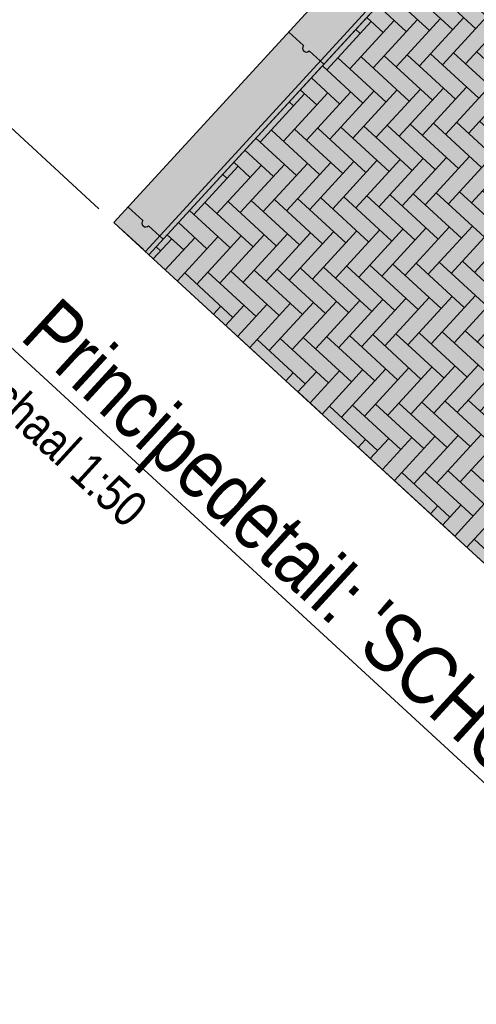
# Model space of a CAD drawing. Header units: metres. Extents: x 111546 to 149831, y 498798 to 507863.
# Tile 79 of 256: x 113025.74 to 113027.66, y 500859.39 to 500863.54. Entities that reach past the tile are written whole.
import ezdxf

# ---------------------------------------------------------------- set-up
doc = ezdxf.new("R2010")
doc.units = ezdxf.units.M
doc.linetypes.add('CENTER', pattern=[50.8, 31.75, -6.35, 6.35, -6.35])
doc.layers.add('3-nw-details-1', color=7, linetype='Continuous')
doc.layers.add('3-nw-details-2', color=7, linetype='Continuous')
doc.styles.add('Zaanstad', font='ARIALN.TTF')

msp = doc.modelspace()

# ---------------------------------------------------------------- hatches: boundary and pattern name
at = {"layer": '3-nw-details-1', "ltscale": 0.08}
h = msp.add_hatch(dxfattribs=at)
h.set_pattern_fill('AVH-BSS_DIKFORMAAT_ELLEBOOG', color=256, pattern_type=2)
h.set_pattern_definition([(317.414373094, (0, 0), (0.097494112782, 0.004110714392), [0.276, -0.138]), (227.414373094, (0.140075, 0.15241), (0.097494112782, 0.004110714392), [0.276, -0.138])])
h.paths.add_polyline_path([(113028.3979, 500864.8472), (113029.8317, 500863.5293), (113027.7189, 500861.2305), (113026.285, 500862.5483)])
at = {"layer": '3-nw-details-2', "ltscale": 0.02}
h = msp.add_hatch(color=9, dxfattribs=at)
h.dxf.hatch_style = 1
h.paths.add_polyline_path([(113026.1378, 500862.6837), (113026.285, 500862.5483), (113035.2189, 500872.2688), (113035.0717, 500872.4041)])
h.paths.add_polyline_path([(113031.419, 500857.8298), (113031.5663, 500857.6944), (113040.5002, 500867.4149), (113040.3529, 500867.5502)])
h = msp.add_hatch(color=20, dxfattribs=at)
h.dxf.hatch_style = 1
h.paths.add_polyline_path([(113028.3979, 500864.8472), (113029.8317, 500863.5293), (113027.7189, 500861.2305), (113026.285, 500862.5483)])

# ---------------------------------------------------------------- linework, layer by layer
at = {"ltscale": 0.02}
for points in [[(113035.0717, 500872.4041), (113026.1378, 500862.6837)], [(113035.2042, 500872.2823), (113026.2703, 500862.5619)], [(113035.2189, 500872.2688), (113026.285, 500862.5483)], [(113026.8748, 500863.4856), (113026.9365, 500863.4289)], [(113026.9604, 500863.4069), (113027.0221, 500863.3503)], [(113026.1981, 500862.7493), (113026.2598, 500862.6927)], [(113026.2837, 500862.6707), (113026.3454, 500862.614)]]:
    msp.add_lwpolyline(points, dxfattribs=at)
for centre in [(113026.9484, 500863.4179), (113026.2718, 500862.6817)]:
    msp.add_arc(centre, 0.0162, 137.4144, 317.4144, dxfattribs=at)
at = {"layer": '3-nw-details-2', "ltscale": 0.02}
for points in [[(113026.1378, 500862.6837), (113026.285, 500862.5483), (113035.2189, 500872.2688), (113035.0717, 500872.4041)], [(113028.3979, 500864.8472), (113029.8317, 500863.5293), (113027.7189, 500861.2305), (113026.285, 500862.5483)]]:
    msp.add_lwpolyline(points, close=True, dxfattribs=at)
at = {"layer": '3-nw-details-2', "color": 7, "linetype": 'CENTER', "ltscale": 0.02}
msp.add_lwpolyline([(113025.607, 500863.1715), (113032.0699, 500857.2315)], dxfattribs=at)

# ---------------------------------------------------------------- texts
at = {"color": 1, "linetype": 'Continuous', "style": 'Zaanstad'}
msp.add_text("%%UPrincipedetail: 'SCHOOLZONE'", height=0.25, rotation=317.4144, dxfattribs=at).set_placement((113025.7358, 500862.1972))
at = {"color": 2, "linetype": 'Continuous', "style": 'Zaanstad'}
msp.add_text('schaal 1:50', height=0.15, rotation=317.4144, dxfattribs=at).set_placement((113025.5421, 500861.9865))

doc.saveas('drawing.dxf')
